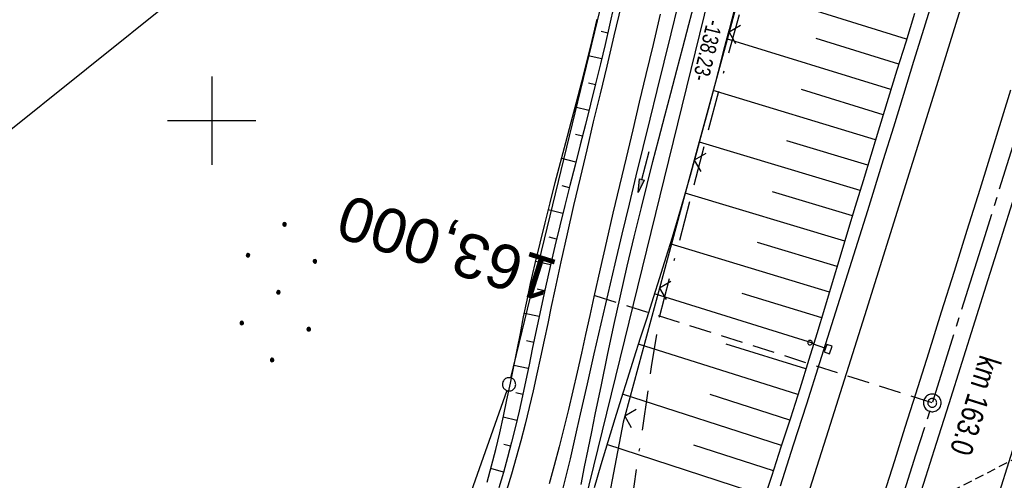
# Model space of a CAD drawing. Extents: x 510661 to 511244, y 462045 to 463013.
# Tile 14 of 30: x 510878 to 510990, y 462559 to 462611. Entities that reach past the tile are written whole.
import ezdxf
from ezdxf.enums import TextEntityAlignment as Align

# ---------------------------------------------------------------- set-up
doc = ezdxf.new("R2010")
doc.units = 0
doc.header["$LTSCALE"] = 10
doc.header["$MEASUREMENT"] = 0
for name, pattern in [('ACAD_ISO16W100', [73, 15, -6.5, 15, -6.5, 15, -7, 1, -7]), ('ACHSE', [5.5, 4, -0.5, 0.5, -0.5]), ('AUSGEZOGEN', [0]), ('LT00', [0]), ('LT17', [0.15, 0.1, -0.05])]:
    doc.linetypes.add(name, pattern=pattern)
doc.layers.get('0').update_dxf_attribs({"linetype": 'LT00'})
for name, color, linetype in [('--EK_FBR', 1, 'LT00'), ('--EK_ST-93-1', 30, 'LT17'), ('--EL_DFK_AB_L', 21, 'LT00'), ('-AX-093', 35, 'ACHSE'), ('-ST-93-1', 250, 'LT00'), ('-ST-93-5', 250, 'LT00'), ('ABSTAND', 8, 'LT00'), ('BAB-KABEL', 220, 'ACAD_ISO16W100'), ('DFK_AB_L', 21, 'LT00'), ('DFK_GZPKT', 250, 'LT00'), ('DFK_KATASTER', 250, 'LT00'), ('DFK_NUTZUNG', 250, 'LT00'), ('PFEIL', 140, 'AUSGEZOGEN'), ('V106_AFBR_BAB', 250, 'LT00'), ('V106_BOESCH', 250, 'LT00'), ('V106_BOSCHUNG', 250, 'LT00'), ('V106_BR_WID', 30, 'LT17'), ('V106_GRABEN', 250, 'LT00'), ('V106_LD_MARK', 250, 'LT00'), ('V106_RASTER', 250, 'LT00'), ('V106_SCHILD_K', 1, 'LT00'), ('V106_ZAUN', 40, 'LT00')]:
    doc.layers.add(name, color=color, linetype=linetype)
doc.styles.add('Arial Fett', font='txt', dxfattribs={"width": 0.8})
doc.styles.add('Beschrift', font='arial.ttf')
doc.styles.get("Standard").update_dxf_attribs({"font": 'arial.ttf'})

# ---------------------------------------------------------------- blocks, each defined once
blk = doc.blocks.new('SYMB7010')
at = {"color": 0, "linetype": 'ByBlock'}
for points in [[(-0.031408, 0.499213), (-0.093728, 0.49134), (-0.15457, 0.475719), (-0.212975, 0.452595), (-0.268021, 0.422333), (-0.31884, 0.385411), (-0.36463, 0.342411), (-0.40467, 0.29401), (-0.438329, 0.240973), (-0.465074, 0.184136), (-0.484486, 0.124395), (-0.496256, 0.062692), (-0.5002, 0)], [(-0.5002, 0), (-0.496256, -0.062692), (-0.484486, -0.124395), (-0.465075, -0.184136), (-0.438329, -0.240973), (-0.404671, -0.29401), (-0.36463, -0.342411), (-0.31884, -0.385411), (-0.268021, -0.422333), (-0.212975, -0.452595), (-0.154571, -0.475719), (-0.093728, -0.49134), (-0.031408, -0.499213), (0.031408, -0.499213)], [(0.5002, 0), (0.496256, 0.062692), (0.484485, 0.124395), (0.465074, 0.184136), (0.438329, 0.240973), (0.40467, 0.29401), (0.36463, 0.342411), (0.31884, 0.385411), (0.268021, 0.422333), (0.212975, 0.452595), (0.15457, 0.475719), (0.093728, 0.49134), (0.031408, 0.499213), (-0.031408, 0.499213)], [(0.031408, -0.499213), (0.093728, -0.491341), (0.15457, -0.475719), (0.212975, -0.452595), (0.268021, -0.422333), (0.31884, -0.385411), (0.36463, -0.342411), (0.404671, -0.294011), (0.438329, -0.240974), (0.465075, -0.184136), (0.484486, -0.124395), (0.496256, -0.062692), (0.500201, 0)]]:
    blk.add_lwpolyline(points, dxfattribs=at)
blk = doc.blocks.new('Pfreil3')
at = {"layer": 'PFEIL'}
blk.add_hatch(color=256, dxfattribs=at).paths.add_polyline_path([(-1.55, 0.27), (-1.55, -0.27), (0, 0)])
for p, q in [((-1.55, 0), (-4.83, 0)), ((-1.55, -0.27), (-1.55, 0.27)), ((-1.55, 0.27), (0, 0)), ((0, 0), (-1.55, -0.27))]:
    blk.add_line(p, q, dxfattribs=at)
blk = doc.blocks.new('SYMB1263')
at = {"color": 0, "linetype": 'ByBlock'}
for p, q in [((0.014231, 0.098982), (-0.014231, 0.098982)), ((-0.014231, -0.098982), (0.014232, -0.098982))]:
    blk.add_line(p, q, dxfattribs=at)
for points in [[(0, 0.1), (0, 0.75), (0.18, 0.75), (0.18, 1), (-0.18, 1), (-0.18, 0.75), (0, 0.75)], [(-0.014231, 0.098982), (-0.041542, 0.090963), (-0.065486, 0.075575), (-0.084125, 0.054064), (-0.095949, 0.028173), (-0.1, 0)], [(-0.1, 0), (-0.095949, -0.028173), (-0.084125, -0.054064), (-0.065486, -0.075575), (-0.041541, -0.090963), (-0.014231, -0.098982)], [(0.1, 0), (0.095949, 0.028173), (0.084125, 0.054064), (0.065486, 0.075575), (0.041541, 0.090963), (0.014231, 0.098982)], [(0.014232, -0.098982), (0.041542, -0.090963), (0.065486, -0.075575), (0.084125, -0.054064), (0.095949, -0.028173), (0.1, 0)]]:
    blk.add_lwpolyline(points, dxfattribs=at)
blk = doc.blocks.new('SYMB0024')
at = {"color": 0, "linetype": 'ByBlock'}
for p, q in [((-0.5, 0.5), (0, 0)), ((0, 0), (0.5, 0.5))]:
    blk.add_line(p, q, dxfattribs=at)
blk = doc.blocks.new('Ackerland7')
at = {"layer": 'DFK_NUTZUNG', "color": 0, "linetype": 'ByBlock'}
for p, q in [((-4, 3.93), (-4, 3.67)), ((-3.95, 3.63), (-3.95, 3.97)), ((-3.9, 3.99), (-3.9, 3.61)), ((-3.85, 3.6), (-3.85, 4)), ((-3.8, 3.99), (-3.8, 3.61)), ((-3.75, 3.63), (-3.75, 3.97)), ((-3.7, 3.93), (-3.7, 3.67)), ((-3.65, 3.8), (-3.65, 3.8)), ((3.7, 3.93), (3.7, 3.67)), ((3.75, 3.63), (3.75, 3.97)), ((3.8, 3.99), (3.8, 3.61)), ((3.85, 3.6), (3.85, 4)), ((3.9, 3.99), (3.9, 3.61)), ((3.95, 3.63), (3.95, 3.97)), ((4, 3.93), (4, 3.67)), ((4.05, 3.8), (4.05, 3.8)), ((-7.85, 0.13), (-7.85, -0.13)), ((-7.8, -0.17), (-7.8, 0.17)), ((-7.75, 0.19), (-7.75, -0.19)), ((-7.7, -0.2), (-7.7, 0.2)), ((-7.65, 0.19), (-7.65, -0.19)), ((-7.6, -0.17), (-7.6, 0.17)), ((-7.55, 0.13), (-7.55, -0.13)), ((-7.5, 0), (-7.5, 0)), ((-0.15, 0.13), (-0.15, -0.13)), ((-0.1, -0.17), (-0.1, 0.17)), ((-0.05, 0.19), (-0.05, -0.19)), ((0, -0.2), (0, 0.2)), ((0.05, 0.19), (0.05, -0.19)), ((0.1, -0.17), (0.1, 0.17)), ((0.15, 0.13), (0.15, -0.13)), ((0.2, 0), (0.2, 0)), ((7.55, 0.13), (7.55, -0.13)), ((7.6, -0.17), (7.6, 0.17)), ((7.65, 0.19), (7.65, -0.19)), ((7.7, -0.2), (7.7, 0.2)), ((7.75, 0.19), (7.75, -0.19)), ((7.8, -0.17), (7.8, 0.17)), ((7.85, 0.13), (7.85, -0.13)), ((7.9, 0), (7.9, 0)), ((-4, -3.67), (-4, -3.93)), ((-3.95, -3.97), (-3.95, -3.63)), ((-3.9, -3.61), (-3.9, -3.99)), ((-3.85, -4), (-3.85, -3.6)), ((-3.8, -3.61), (-3.8, -3.99)), ((-3.75, -3.97), (-3.75, -3.63)), ((-3.7, -3.67), (-3.7, -3.93)), ((-3.65, -3.8), (-3.65, -3.8)), ((3.7, -3.67), (3.7, -3.93)), ((3.75, -3.97), (3.75, -3.63)), ((3.8, -3.61), (3.8, -3.99)), ((3.85, -4), (3.85, -3.6)), ((3.9, -3.61), (3.9, -3.99)), ((3.95, -3.97), (3.95, -3.63)), ((4, -3.67), (4, -3.93)), ((4.05, -3.8), (4.05, -3.8))]:
    blk.add_line(p, q, dxfattribs=at)
for points in [[(-3.65, 3.8), (-3.67, 3.89), (-3.73, 3.96), (-3.81, 3.99), (-3.89, 3.99), (-3.97, 3.96), (-4.03, 3.89), (-4.05, 3.8), (-4.03, 3.71), (-3.97, 3.64), (-3.89, 3.6), (-3.81, 3.6), (-3.73, 3.64), (-3.67, 3.71), (-3.65, 3.8)], [(4.05, 3.8), (4.03, 3.89), (3.97, 3.96), (3.89, 3.99), (3.81, 3.99), (3.73, 3.96), (3.67, 3.89), (3.65, 3.8), (3.67, 3.71), (3.73, 3.64), (3.81, 3.61), (3.89, 3.61), (3.97, 3.64), (4.03, 3.71), (4.05, 3.8)], [(-7.5, 0), (-7.52, 0.09), (-7.58, 0.16), (-7.66, 0.19), (-7.74, 0.19), (-7.82, 0.16), (-7.88, 0.09), (-7.9, 0)], [(0.2, 0), (0.18, 0.09), (0.12, 0.16), (0.04, 0.19), (-0.04, 0.19), (-0.12, 0.16), (-0.18, 0.09), (-0.2, 0)], [(-0.2, 0), (-0.18, -0.09), (-0.12, -0.16), (-0.04, -0.19), (0.04, -0.19), (0.12, -0.16), (0.18, -0.09), (0.2, 0)], [(7.9, 0), (7.88, 0.09), (7.82, 0.16), (7.74, 0.19), (7.66, 0.19), (7.58, 0.16), (7.52, 0.09), (7.5, 0)], [(7.5, 0), (7.52, -0.09), (7.58, -0.16), (7.66, -0.19), (7.74, -0.19), (7.82, -0.16), (7.88, -0.09), (7.9, 0)], [(-7.9, 0), (-7.88, -0.09), (-7.82, -0.16), (-7.74, -0.19), (-7.66, -0.19), (-7.58, -0.16), (-7.52, -0.09), (-7.5, 0)], [(-3.65, -3.8), (-3.67, -3.71), (-3.73, -3.64), (-3.81, -3.61), (-3.89, -3.61), (-3.97, -3.64), (-4.03, -3.71), (-4.05, -3.8), (-4.03, -3.89), (-3.97, -3.96), (-3.89, -3.99), (-3.81, -3.99), (-3.73, -3.96), (-3.67, -3.89), (-3.65, -3.8)], [(4.05, -3.8), (4.03, -3.71), (3.97, -3.64), (3.89, -3.61), (3.81, -3.61), (3.73, -3.64), (3.67, -3.71), (3.65, -3.8), (3.67, -3.89), (3.73, -3.96), (3.81, -3.99), (3.89, -3.99), (3.97, -3.96), (4.03, -3.89), (4.05, -3.8)]]:
    blk.add_lwpolyline(points, dxfattribs=at)
blk = doc.blocks.new('SYMB2')
at = {"color": 0, "linetype": 'ByBlock', "flags": 128}
for points in [[(-0.031395, 0.499013), (-0.093691, 0.491144), (-0.154509, 0.475528), (-0.21289, 0.452414), (-0.267913, 0.422164), (-0.318712, 0.385257), (-0.364484, 0.342274), (-0.404509, 0.293893), (-0.438154, 0.240877), (-0.464888, 0.184062), (-0.484292, 0.124345), (-0.496058, 0.062667), (-0.5, 0)], [(-0.5, 0), (-0.496058, -0.062667), (-0.484292, -0.124345), (-0.464888, -0.184062), (-0.438154, -0.240877), (-0.404509, -0.293893), (-0.364485, -0.342274), (-0.318712, -0.385257), (-0.267914, -0.422164), (-0.21289, -0.452414), (-0.154509, -0.475529), (-0.093691, -0.491144), (-0.031395, -0.499014), (0.031395, -0.499014)], [(0.5, 0), (0.496057, 0.062667), (0.484292, 0.124345), (0.464888, 0.184062), (0.438153, 0.240877), (0.404509, 0.293893), (0.364484, 0.342274), (0.318712, 0.385257), (0.267913, 0.422164), (0.21289, 0.452414), (0.154509, 0.475528), (0.093691, 0.491144), (0.031395, 0.499013), (-0.031395, 0.499013)], [(0.031395, -0.499014), (0.093691, -0.491144), (0.154509, -0.475529), (0.21289, -0.452414), (0.267914, -0.422164), (0.318712, -0.385257), (0.364485, -0.342274), (0.404509, -0.293893), (0.438154, -0.240877), (0.464889, -0.184062), (0.484292, -0.124345), (0.496058, -0.062667), (0.5, 0)]]:
    blk.add_lwpolyline(points, dxfattribs=at)

msp = doc.modelspace()

# ---------------------------------------------------------------- linework, layer by layer
at = {"layer": '--EK_FBR'}
for points in [[(510981.66, 462614.14), (510980.52, 462610.42), (510979.38, 462606.71), (510978.23, 462602.99), (510977.09, 462599.28), (510975.94, 462595.57), (510974.15, 462589.82), (510972.35, 462584.08), (510970.55, 462578.34), (510968.73, 462572.61), (510967.25, 462567.96), (510965.77, 462563.31), (510964.29, 462558.66)], [(510990.35, 462603.45), (510988.61, 462597.83), (510986.86, 462592.21), (510985.41, 462587.59), (510983.96, 462582.96), (510982.5, 462578.34), (510981.05, 462573.72), (510979.59, 462569.09), (510978.4, 462565.31), (510977.21, 462561.53), (510976.02, 462557.75)], [(510990.7, 462591.33), (510989.24, 462586.66), (510987.77, 462581.99), (510986.3, 462577.32), (510984.83, 462572.66), (510983.35, 462567.99), (510981.93, 462563.48), (510980.5, 462558.98), (510979.08, 462554.47), (510977.65, 462549.97), (510976.22, 462545.47), (510974.36, 462539.66), (510972.5, 462533.86), (510970.63, 462528.05), (510968.76, 462522.25), (510966.14, 462514.14), (510963.51, 462506.03), (510960.88, 462497.93), (510958.97, 462492.06), (510957.05, 462486.19), (510955.12, 462480.33), (510953.19, 462474.46), (510951.97, 462470.77), (510950.75, 462467.08)]]:
    msp.add_lwpolyline(points, dxfattribs=at)
at = {"layer": '--EK_ST-93-1', "ltscale": 2.5}
msp.add_line((510981.49, 462568.09), (510943.36, 462580.22), dxfattribs=at)
at = {"layer": '--EL_DFK_AB_L'}
msp.add_line((510969.7, 462668.95), (510937.08, 462536.17), dxfattribs=at)
at = {"layer": '-AX-093', "ltscale": 0.2}
msp.add_lwpolyline([(511002.16, 462634.59), (510994.72, 462610.42), (510987.21, 462586.28), (510979.61, 462562.16), (510971.94, 462538.06), (510964.2, 462513.99), (510956.38, 462489.95), (510948.48, 462465.93), (510940.51, 462441.93), (510932.46, 462417.96), (510924.34, 462394.02), (510916.14, 462370.1), (510907.86, 462346.21), (510899.51, 462322.34), (510891.08, 462298.5), (510882.58, 462274.69), (510874, 462250.9), (510865.35, 462227.14), (510856.62, 462203.41), (510847.82, 462179.71), (510838.94, 462156.03), (510829.99, 462132.38), (510820.96, 462108.76), (510812.82, 462087.67)], dxfattribs=at)
at = {"layer": 'BAB-KABEL', "ltscale": 0.03, "flags": 128}
msp.add_lwpolyline([(511068.73, 462978.59), (511064.44, 462967.11), (511059.81, 462953.34), (511052.43, 462930.01), (511046.43, 462911.52), (511041.51, 462895.97), (511035.81, 462878.26), (511031.38, 462864.27), (511025.48, 462842.53), (511020.26, 462824.93), (511017.22, 462814.32), (511011.51, 462796.29), (511001.96, 462764.99), (510990.72, 462727.69), (510988.63, 462721.12), (510988.08, 462718.91), (510988.26, 462717.09), (510990.84, 462698.34), (510985.92, 462682.09), (510974.96, 462665.11), (510972.69, 462657.89), (510967.52, 462640.54), (510963.22, 462624.96), (510958.17, 462606.62), (510950.6, 462577.73), (510949.71, 462572.15), (510945.01, 462539.89), (510942.97, 462527.41), (510938.53, 462509.11), (510932.18, 462483.07), (510928.24, 462470.38), (510921.49, 462447.21), (510910.95, 462416.48), (510902.01, 462392.32), (510896.76, 462379.43), (510892.23, 462368.99), (510881.64, 462343.3), (510875.59, 462330.18), (510863.37, 462306.99), (510851.02, 462281.78), (510843.08, 462264.24), (510838.16, 462253.9), (510836.15, 462250.12), (510833.88, 462243.46), (510823.8, 462216.47), (510811.58, 462179.56), (510799.99, 462145.42), (510792.3, 462123.57), (510788.4, 462113.38), (510782.59, 462098.52)], dxfattribs=at)
at = {"layer": 'DFK_AB_L'}
msp.add_line((510969.7, 462668.95), (510937.08, 462536.17), dxfattribs=at)
at = {"layer": 'DFK_KATASTER'}
for p, q in [((510836.46, 462566.32), (510954.62, 462661.02)), ((510951.47, 462643.96), (510933.81, 462570.92)), ((510933.38, 462569.48), (510926.33, 462549.48))]:
    msp.add_line(p, q, dxfattribs=at)
at = {"layer": 'V106_AFBR_BAB'}
for points in [[(510981.66, 462614.14), (510980.52, 462610.42), (510979.38, 462606.71), (510978.23, 462602.99), (510977.09, 462599.28), (510975.94, 462595.57), (510974.15, 462589.82), (510972.35, 462584.08), (510970.55, 462578.34), (510968.73, 462572.61), (510967.25, 462567.96), (510965.77, 462563.31), (510964.29, 462558.66)], [(510946.3, 462613.04), (510945.49, 462609.62), (510944.67, 462606.19), (510943.92, 462603.04), (510943.16, 462599.88), (510942.41, 462596.72), (510941.67, 462593.56), (510940.93, 462590.4), (510940.21, 462587.23), (510939.5, 462584.06), (510938.81, 462580.89), (510938.4, 462578.98), (510938, 462577.08), (510937.59, 462575.17), (510937.18, 462573.26), (510936.77, 462571.36), (510936.34, 462569.46), (510935.9, 462567.56), (510935.44, 462565.67), (510934.96, 462563.79), (510934.45, 462561.91), (510933.91, 462560.04), (510933.34, 462558.18)], [(510950.73, 462612.04), (510949.92, 462608.64), (510949.11, 462605.25), (510948.36, 462602.1), (510947.61, 462598.96), (510946.86, 462595.82), (510946.12, 462592.68), (510945.38, 462589.54), (510944.65, 462586.39), (510943.93, 462583.24), (510943.22, 462580.09), (510942.75, 462577.96), (510942.28, 462575.83), (510941.81, 462573.71), (510941.34, 462571.58), (510940.86, 462569.46), (510940.36, 462567.34), (510939.84, 462565.22), (510939.31, 462563.11), (510938.75, 462561.01), (510938.16, 462558.92)], [(510990.35, 462603.45), (510988.61, 462597.83), (510986.86, 462592.21), (510985.41, 462587.59), (510983.96, 462582.96), (510982.5, 462578.34), (510981.05, 462573.72), (510979.59, 462569.09), (510978.4, 462565.31), (510977.21, 462561.53), (510976.02, 462557.75)], [(510990.7, 462591.33), (510989.24, 462586.66), (510987.77, 462581.99), (510986.3, 462577.32), (510984.83, 462572.66), (510983.35, 462567.99), (510981.93, 462563.48), (510980.5, 462558.98), (510979.08, 462554.47), (510977.65, 462549.97), (510976.22, 462545.47), (510974.36, 462539.66), (510972.5, 462533.86), (510970.63, 462528.05), (510968.76, 462522.25), (510966.14, 462514.14), (510963.51, 462506.03), (510960.88, 462497.93), (510958.97, 462492.06), (510957.05, 462486.19), (510955.12, 462480.33), (510953.19, 462474.46), (510951.97, 462470.77), (510950.75, 462467.08)]]:
    msp.add_lwpolyline(points, dxfattribs=at)
at = {"layer": 'V106_BOESCH'}
for points in [[(510945.49, 462612.99), (510945, 462610.81), (510944.5, 462608.63), (510943.98, 462606.45), (510943.42, 462604.16), (510942.85, 462601.86), (510942.27, 462599.57), (510941.69, 462597.27), (510941.1, 462594.98), (510940.52, 462592.69), (510939.94, 462590.4), (510939.37, 462588.1), (510938.81, 462585.8), (510938.27, 462583.5), (510937.74, 462581.19), (510937.36, 462579.43), (510936.99, 462577.68), (510936.63, 462575.92), (510936.26, 462574.16), (510935.9, 462572.4), (510935.53, 462570.65), (510935.15, 462568.89), (510934.76, 462567.14), (510934.35, 462565.4), (510933.92, 462563.66), (510933.47, 462561.93), (510932.99, 462560.2), (510932.48, 462558.48)], [(510959.14, 462612.67), (510958.52, 462610.31), (510957.89, 462607.95), (510957.28, 462605.59), (510956.66, 462603.23), (510956.03, 462600.87), (510955.4, 462598.51), (510954.76, 462596.15), (510954.11, 462593.8), (510953.44, 462591.45), (510952.76, 462589.1), (510952.07, 462586.81), (510951.37, 462584.53), (510950.65, 462582.24), (510949.93, 462579.96), (510949.2, 462577.68), (510948.47, 462575.41), (510947.74, 462573.13), (510947.01, 462570.85), (510946.29, 462568.57), (510945.58, 462566.29), (510944.8, 462563.69), (510944.02, 462561.09), (510943.26, 462558.49)], [(510931.15, 462559.12), (510931.65, 462560.97), (510932.12, 462562.83), (510932.57, 462564.7), (510932.99, 462566.57), (510933.39, 462568.44), (510933.78, 462570.32), (510934.16, 462572.2), (510934.53, 462574.08), (510934.91, 462575.95), (510935.28, 462577.83), (510935.67, 462579.71), (510936.07, 462581.58), (510936.59, 462583.87), (510937.13, 462586.16), (510937.7, 462588.45), (510938.27, 462590.73), (510938.86, 462593.01), (510939.46, 462595.29), (510940.06, 462597.56), (510940.66, 462599.84), (510941.26, 462602.12), (510941.85, 462604.4), (510942.42, 462606.68), (510943.02, 462609.08), (510943.59, 462611.49)], [(510979.49, 462612.12), (510978.49, 462608.91), (510977.49, 462605.71), (510976.5, 462602.51), (510975.51, 462599.3), (510974.53, 462596.09), (510973.66, 462593.21), (510972.79, 462590.32), (510971.92, 462587.43), (510971.05, 462584.55), (510970.19, 462581.66), (510969.31, 462578.77), (510968.43, 462575.89), (510967.54, 462573.01), (510966.5, 462569.69), (510965.45, 462566.38), (510964.38, 462563.07), (510963.31, 462559.76), (510962.23, 462556.45)]]:
    msp.add_lwpolyline(points, dxfattribs=at)
at = {"layer": 'V106_BOSCHUNG'}
for p, q in [((510978.59, 462609.24), (510959.79, 462615.1)), ((510944.79, 462609.91), (510944.05, 462610.08)), ((510976.81, 462603.52), (510958.24, 462609.28)), ((510977.7, 462606.39), (510968.36, 462609.29)), ((510944.11, 462606.99), (510942.59, 462607.35)), ((510943.4, 462604.07), (510942.63, 462604.25)), ((510975.06, 462597.83), (510956.71, 462603.43)), ((510975.93, 462600.67), (510966.7, 462603.52)), ((510942.67, 462601.15), (510941.11, 462601.54)), ((510941.93, 462598.24), (510941.14, 462598.44)), ((510973.33, 462592.12), (510955.15, 462597.59)), ((510974.19, 462594.98), (510965.06, 462597.74)), ((510941.19, 462595.33), (510939.58, 462595.75)), ((510940.45, 462592.43), (510939.63, 462592.63)), ((510971.6, 462586.38), (510953.55, 462591.81)), ((510972.47, 462589.25), (510963.41, 462591.98)), ((510939.72, 462589.52), (510938.07, 462589.93)), ((510939, 462586.61), (510938.17, 462586.82)), ((510969.87, 462580.62), (510951.85, 462586.07)), ((510970.74, 462583.51), (510961.72, 462586.22)), ((510938.31, 462583.7), (510936.64, 462584.09)), ((510937.65, 462580.78), (510936.82, 462580.97)), ((510968.1, 462574.82), (510950.07, 462580.41)), ((510968.99, 462577.72), (510959.98, 462580.48)), ((510937.03, 462577.86), (510935.36, 462578.21)), ((510936.42, 462574.92), (510935.59, 462575.1)), ((510966.29, 462569.04), (510948.26, 462574.75)), ((510967.2, 462571.93), (510958.18, 462574.75)), ((510935.81, 462571.98), (510934.18, 462572.33)), ((510935.18, 462569.04), (510934.39, 462569.22)), ((510964.45, 462563.27), (510946.45, 462569.08)), ((510965.38, 462566.15), (510956.36, 462569.04)), ((510934.52, 462566.11), (510932.97, 462566.47)), ((510933.8, 462563.18), (510933.05, 462563.37)), ((510962.59, 462557.54), (510944.7, 462563.37)), ((510963.52, 462560.41), (510954.54, 462563.32)), ((510933.01, 462560.27), (510931.58, 462560.67))]:
    msp.add_line(p, q, dxfattribs=at)
at = {"layer": 'V106_BR_WID'}
msp.add_line((511019.27, 462576.37), (510935.34, 462533.27), dxfattribs=at)
at = {"layer": 'V106_GRABEN'}
for points in [[(510941.77, 462558.87), (510942.18, 462560.85), (510942.58, 462562.83), (510942.98, 462564.81), (510943.38, 462566.79), (510944.07, 462570.15), (510944.77, 462573.5), (510945.49, 462576.85), (510946.24, 462580.2), (510947, 462583.54), (510947.78, 462586.88), (510948.59, 462590.2), (510949.24, 462592.79), (510949.9, 462595.38), (510950.57, 462597.97), (510951.25, 462600.55), (510951.93, 462603.13), (510952.62, 462605.72), (510953.29, 462608.3), (510953.97, 462610.88), (510954.63, 462613.47)], [(510952.71, 462613.06), (510951.92, 462609.84), (510951.14, 462606.63), (510950.35, 462603.41), (510949.55, 462600.2), (510948.76, 462596.98), (510947.98, 462593.77), (510947.2, 462590.56), (510946.39, 462587.18), (510945.59, 462583.8), (510944.8, 462580.42), (510944.01, 462577.03), (510943.23, 462573.64), (510942.46, 462570.23), (510941.68, 462566.82), (510941.3, 462565.14), (510940.92, 462563.46), (510940.53, 462561.78), (510940.13, 462560.1), (510939.71, 462558.43)]]:
    msp.add_lwpolyline(points, dxfattribs=at)
at = {"layer": 'V106_LD_MARK'}
for points in [[(510920.61, 462351.66), (510925.73, 462366.43), (510930.82, 462381.21), (510935.89, 462396), (510940.92, 462410.8), (510945.92, 462425.61), (510952.44, 462445.07), (510958.91, 462464.55), (510965.32, 462484.05), (510971.68, 462503.57), (510977.99, 462523.1), (510984.24, 462542.65), (510987.84, 462554.03), (510991.44, 462565.41), (510995.01, 462576.8), (510998.57, 462588.2), (511002.11, 462599.6), (511005.63, 462611), (511009.14, 462622.41)], [(510986, 462617), (510981.96, 462603.97), (510977.9, 462590.94), (510973.81, 462577.92), (510969.71, 462564.91), (510965.58, 462551.9), (510961.43, 462538.9), (510957.25, 462525.91), (510952.56, 462511.43), (510947.85, 462496.95), (510943.11, 462482.49), (510938.34, 462468.03), (510933.54, 462453.58), (510928.71, 462439.14), (510923.86, 462424.71), (510918.98, 462410.29), (510913.67, 462394.69), (510908.33, 462379.1), (510902.96, 462363.52), (510897.56, 462347.95)]]:
    msp.add_lwpolyline(points, dxfattribs=at)
at = {"layer": 'V106_RASTER'}
for p, q in [((510900, 462605), (510900, 462595)), ((510905, 462600), (510895, 462600))]:
    msp.add_line(p, q, dxfattribs=at)
at = {"layer": 'V106_ZAUN'}
for p, q in [((510962.45, 462624.51), (510958.51, 462610.03)), ((510958.51, 462610.03), (510954.58, 462595.55)), ((510954.58, 462595.55), (510950.65, 462581.08)), ((510950.65, 462581.08), (510946.72, 462566.6))]:
    msp.add_line(p, q, dxfattribs=at)
msp.add_lwpolyline([(510946.72, 462566.6), (510946.53, 462565.91), (510943.87, 462551.88)], dxfattribs=at)

# ---------------------------------------------------------------- block references
at = {"layer": '-ST-93-1', "rotation": 274.1956499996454}
msp.add_blockref('SYMB2', (510981.49, 462568.09), dxfattribs=at)
at = {"layer": '-ST-93-5', "xscale": 1.999999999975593, "yscale": 2, "zscale": 2, "rotation": 274.1956499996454}
msp.add_blockref('SYMB2', (510981.49, 462568.09), dxfattribs=at)
at = {"layer": 'DFK_GZPKT', "xscale": 1.500000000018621, "yscale": 1.5, "zscale": 1.5, "rotation": 264.7377099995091}
msp.add_blockref('SYMB7010', (510933.63, 462570.19), dxfattribs=at)
at = {"layer": 'DFK_NUTZUNG', "rotation": 264.7376999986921}
msp.add_blockref('Ackerland7', (510907.54, 462580.61), dxfattribs=at)
at = {"layer": 'PFEIL', "rotation": 255.0882203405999}
msp.add_blockref('Pfreil3', (510948.24, 462591.87), dxfattribs=at)
at = {"layer": 'V106_SCHILD_K', "xscale": 2.500000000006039, "yscale": 2.5, "zscale": 2.5, "rotation": 250.2675099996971}
msp.add_blockref('SYMB1263', (510967.66, 462574.91), dxfattribs=at)
at = {"layer": 'V106_ZAUN', "xscale": 2.09999999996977, "yscale": 2.099999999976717, "zscale": 2.1, "rotation": 254.8008500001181}
for p in [(510958.51, 462610.03), (510954.58, 462595.55), (510950.65, 462581.08), (510946.72, 462566.6)]:
    msp.add_blockref('SYMB0024', p, dxfattribs=at)

# ---------------------------------------------------------------- texts
at = {"layer": '--EK_ST-93-1', "style": 'Beschrift'}
msp.add_text('163,000', height=5, rotation=-197.518, dxfattribs=at).set_placement((510938.62, 462581.73), align=Align.MIDDLE_LEFT)
at = {"layer": '-ST-93-5', "style": 'Arial Fett', "width": 0.8}
msp.add_text('km 163.0', height=2.5, rotation=-107.5192, dxfattribs=at).set_placement((510986.91, 462573.63))
at = {"layer": 'ABSTAND', "width": 0.75}
msp.add_text(' -138.23-', height=1.8, rotation=-103.8024, dxfattribs=at).set_placement((510956.18, 462612.05))

doc.saveas('drawing.dxf')
